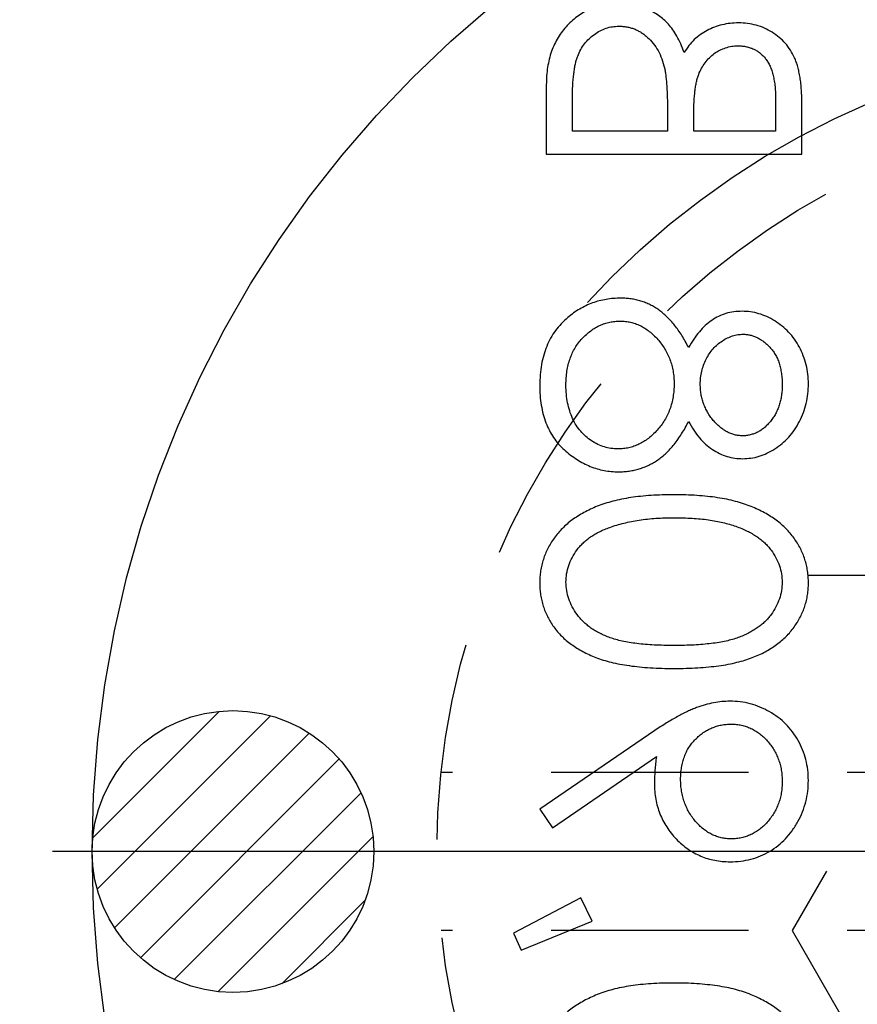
# Model space of a CAD drawing. Extents: x 2651 to 7771, y -1163 to 1075.
# Tile 234 of 256: x 4218 to 4229, y 518 to 530. Entities that reach past the tile are written whole.
import ezdxf

# ---------------------------------------------------------------- set-up
doc = ezdxf.new("R2010")
doc.units = 0
doc.header["$LTSCALE"] = 10
for name, pattern in [('CENTER', [2, 1.25, -0.25, 0.25, -0.25]), ('CNSCEN', [17, 15, -1, 0, -1]), ('CNSHID', [4, 3, -1]), ('HIDDEN', [0.375, 0.25, -0.125])]:
    doc.linetypes.add(name, pattern=pattern)
doc.layers.get('0').update_dxf_attribs({"linetype": 'CONTINUOUS'})
doc.layers.get('Defpoints').update_dxf_attribs({"linetype": 'CONTINUOUS'})
for name, color, linetype in [('1', 7, 'CONTINUOUS'), ('COOL', 150, 'HIDDEN'), ('DIM', 3, 'CONTINUOUS'), ('WL1-HL', 4, 'CNSHID'), ('WOR1-CL', 1, 'CNSCEN')]:
    doc.layers.add(name, color=color, linetype=linetype)
doc.styles.get("Standard").update_dxf_attribs({"font": 'romans.shx'})
doc.dimstyles.new('MM& INCH5', dxfattribs={"dimtxt": 5, "dimasz": 2.5, "dimexe": 1, "dimexo": 0.5, "dimtad": 0, "dimrnd": 1.38778e-17, "dimzin": 9, "dimdsep": 46, "dimtxsty": 'Standard', "dimblk": 'CLOSED', "dimcen": 0, "dimclrd": 3, "dimclre": 3, "dimclrt": 3, "dimazin": 2, "dimtfac": 0.75, "dimtofl": 0, "dimtmove": 0, "dimatfit": 3, "dimfxl": 0, "dimtolj": 1, "dimarcsym": 0})

# ---------------------------------------------------------------- blocks, each defined once
blk = doc.blocks.new('DSD')
at = {"layer": '1', "color": 7, "linetype": 'Continuous'}
for p, q in [((493.06, 488.245), (492.159, 487.878)), ((493.155, 488.027), (493.06, 488.245)), ((492.303, 487.58), (493.155, 488.027)), ((492.159, 487.878), (492.303, 487.58)), ((492.661, 486.692), (491.345, 485.791)), ((492.823, 486.459), (492.661, 486.692)), ((491.365, 485.462), (492.823, 486.459)), ((489.501, 478.156), (489.501, 477.524)), ((492.74, 478.156), (489.501, 478.156)), ((492.74, 477.28), (492.74, 478.156)), ((489.834, 477.865), (490.872, 477.865)), ((489.834, 477.471), (489.834, 477.865)), ((490.872, 477.865), (490.872, 477.67)), ((491.204, 477.865), (492.408, 477.865)), ((491.204, 477.672), (491.204, 477.865)), ((492.408, 477.865), (492.408, 477.451))]:
    blk.add_line(p, q, dxfattribs=at)
at = {"layer": '1', "color": 110, "linetype": 'Continuous'}
blk.add_arc((488.973, 483.37), 24.354, 270, 351.2121, dxfattribs=at)
at = {"layer": '1', "color": 252, "linetype": 'Continuous'}
blk.add_arc((488.973, 483.37), 24.354, 270, 351.2121, dxfattribs=at)
at = {"layer": '1', "color": 7, "linetype": 'Continuous', "extrusion": (0, 0, -1)}
blk.add_arc((-488.973, 483.37), 25.908, 188.7879, 270, dxfattribs=at)
at = {"layer": '1', "color": 7, "linetype": 'Continuous'}
for points, knots in [([(489.418, 489.778), (489.419, 489.752), (489.42, 489.701), (489.428, 489.625), (489.443, 489.551), (489.463, 489.479), (489.488, 489.409), (489.52, 489.34), (489.556, 489.273), (489.6, 489.209), (489.648, 489.147), (489.702, 489.088), (489.762, 489.033), (489.827, 488.981), (489.899, 488.933), (489.975, 488.887), (490.058, 488.846), (490.147, 488.806), (490.242, 488.772), (490.345, 488.741), (490.455, 488.716), (490.573, 488.696), (490.7, 488.68), (490.834, 488.668), (490.975, 488.662), (491.072, 488.661), (491.122, 488.66)], [0, 0, 0, 0, 0.033788, 0.067194, 0.099862, 0.132567, 0.165151, 0.197913, 0.231319, 0.265083, 0.299255, 0.334399, 0.369943, 0.406284, 0.444064, 0.482998, 0.523354, 0.565537, 0.609613, 0.656391, 0.705885, 0.758325, 0.813832, 0.872795, 0.934722, 1, 1, 1, 1]), ([(491.122, 488.66), (491.172, 488.661), (491.268, 488.662), (491.409, 488.668), (491.542, 488.68), (491.668, 488.695), (491.786, 488.716), (491.896, 488.741), (491.998, 488.77), (492.093, 488.805), (492.181, 488.843), (492.263, 488.885), (492.34, 488.929), (492.411, 488.978), (492.477, 489.03), (492.537, 489.086), (492.591, 489.145), (492.64, 489.207), (492.683, 489.272), (492.721, 489.339), (492.752, 489.408), (492.778, 489.478), (492.798, 489.551), (492.812, 489.625), (492.822, 489.701), (492.823, 489.752), (492.823, 489.778)], [0, 0, 0, 0, 0.065063, 0.126773, 0.185516, 0.240765, 0.29298, 0.34225, 0.388919, 0.432776, 0.474628, 0.514775, 0.553606, 0.591426, 0.628028, 0.663804, 0.698984, 0.733591, 0.767628, 0.801208, 0.834264, 0.866981, 0.89972, 0.932702, 0.966176, 1, 1, 1, 1]), ([(490.41, 487.124), (490.365, 487.122), (490.276, 487.119), (490.146, 487.094), (490.023, 487.052), (489.908, 486.994), (489.801, 486.921), (489.706, 486.833), (489.622, 486.73), (489.549, 486.616), (489.491, 486.493), (489.449, 486.364), (489.423, 486.229), (489.42, 486.139), (489.418, 486.093)], [0, 0, 0, 0, 0.085249, 0.167327, 0.248175, 0.328829, 0.409908, 0.490584, 0.572993, 0.658265, 0.744222, 0.82906, 0.913938, 1, 1, 1, 1]), ([(491.37, 486.132), (491.369, 486.166), (491.367, 486.233), (491.354, 486.331), (491.333, 486.425), (491.302, 486.515), (491.263, 486.602), (491.215, 486.684), (491.159, 486.763), (491.094, 486.836), (491.023, 486.903), (490.948, 486.963), (490.868, 487.012), (490.784, 487.053), (490.696, 487.085), (490.605, 487.107), (490.509, 487.121), (490.443, 487.123), (490.41, 487.124)], [0, 0, 0, 0, 0.066295, 0.130131, 0.192862, 0.25436, 0.31591, 0.377338, 0.440205, 0.504175, 0.568034, 0.630228, 0.690861, 0.751422, 0.811466, 0.87275, 0.935391, 1, 1, 1, 1]), ([(489.751, 486.108), (489.751, 486.133), (489.753, 486.181), (489.761, 486.252), (489.776, 486.321), (489.797, 486.386), (489.824, 486.45), (489.856, 486.51), (489.895, 486.567), (489.939, 486.621), (489.986, 486.671), (490.037, 486.714), (490.091, 486.751), (490.146, 486.781), (490.205, 486.804), (490.266, 486.821), (490.329, 486.831), (490.372, 486.833), (490.394, 486.833)], [0, 0, 0, 0, 0.068712, 0.134812, 0.199538, 0.263335, 0.326747, 0.390328, 0.454126, 0.519203, 0.58351, 0.645497, 0.70529, 0.763488, 0.821856, 0.880004, 0.939108, 1, 1, 1, 1]), ([(490.394, 486.833), (490.416, 486.833), (490.459, 486.831), (490.523, 486.821), (490.583, 486.803), (490.642, 486.779), (490.698, 486.748), (490.751, 486.709), (490.802, 486.664), (490.85, 486.612), (490.894, 486.556), (490.933, 486.496), (490.965, 486.434), (490.991, 486.368), (491.012, 486.3), (491.027, 486.228), (491.036, 486.154), (491.037, 486.104), (491.038, 486.078)], [0, 0, 0, 0, 0.05954, 0.117423, 0.17444, 0.231734, 0.289722, 0.3492, 0.410516, 0.47508, 0.540094, 0.604444, 0.668697, 0.73211, 0.796739, 0.862906, 0.930462, 1, 1, 1, 1]), ([(489.418, 486.093), (489.42, 486.048), (489.423, 485.959), (489.448, 485.829), (489.489, 485.704), (489.546, 485.586), (489.618, 485.476), (489.703, 485.377), (489.802, 485.291), (489.913, 485.219), (490.031, 485.162), (490.155, 485.12), (490.283, 485.094), (490.37, 485.091), (490.414, 485.089)], [0, 0, 0, 0, 0.085532, 0.169003, 0.251943, 0.335682, 0.419409, 0.501265, 0.583703, 0.668, 0.751919, 0.834598, 0.916526, 1, 1, 1, 1]), ([(490.394, 485.38), (490.372, 485.381), (490.329, 485.382), (490.266, 485.392), (490.205, 485.409), (490.146, 485.432), (490.091, 485.462), (490.037, 485.499), (489.986, 485.542), (489.938, 485.592), (489.895, 485.646), (489.856, 485.704), (489.824, 485.764), (489.797, 485.827), (489.776, 485.893), (489.761, 485.962), (489.753, 486.034), (489.751, 486.083), (489.751, 486.108)], [0, 0, 0, 0, 0.06076, 0.119735, 0.177757, 0.235999, 0.29407, 0.353733, 0.415973, 0.48014, 0.545076, 0.608735, 0.672178, 0.735453, 0.799112, 0.864284, 0.930837, 1, 1, 1, 1]), ([(491.038, 486.078), (491.037, 486.052), (491.036, 486.002), (491.027, 485.929), (491.012, 485.859), (490.991, 485.794), (490.966, 485.732), (490.933, 485.674), (490.894, 485.62), (490.851, 485.571), (490.802, 485.526), (490.751, 485.487), (490.698, 485.454), (490.641, 485.427), (490.583, 485.405), (490.522, 485.39), (490.459, 485.382), (490.416, 485.381), (490.394, 485.38)], [0, 0, 0, 0, 0.072713, 0.141547, 0.208363, 0.272462, 0.33539, 0.397711, 0.459383, 0.522098, 0.584315, 0.644392, 0.703345, 0.761509, 0.82003, 0.878517, 0.938265, 1, 1, 1, 1]), ([(491.345, 485.791), (491.352, 485.849), (491.366, 485.962), (491.369, 486.076), (491.37, 486.132)], [0, 0, 0, 0, 0.507858, 1, 1, 1, 1]), ([(490.414, 485.089), (490.448, 485.09), (490.517, 485.093), (490.621, 485.108), (490.728, 485.134), (490.819, 485.164), (490.893, 485.193), (490.952, 485.22), (491.014, 485.25), (491.079, 485.285), (491.147, 485.323), (491.217, 485.366), (491.29, 485.412), (491.339, 485.445), (491.365, 485.462)], [0, 0, 0, 0, 0.09832, 0.199417, 0.305603, 0.416162, 0.474582, 0.537006, 0.603857, 0.67409, 0.749417, 0.828253, 0.912054, 1, 1, 1, 1]), ([(491.122, 484.674), (491.07, 484.674), (490.969, 484.673), (490.822, 484.667), (490.685, 484.656), (490.556, 484.641), (490.436, 484.623), (490.326, 484.598), (490.224, 484.571), (490.131, 484.539), (490.046, 484.503), (489.966, 484.464), (489.892, 484.42), (489.822, 484.373), (489.758, 484.323), (489.699, 484.27), (489.647, 484.212), (489.599, 484.152), (489.557, 484.088), (489.52, 484.022), (489.488, 483.955), (489.463, 483.886), (489.443, 483.815), (489.429, 483.742), (489.42, 483.667), (489.419, 483.617), (489.418, 483.591)], [0, 0, 0, 0, 0.068595, 0.133246, 0.194313, 0.251279, 0.304513, 0.354235, 0.400481, 0.443411, 0.484015, 0.523252, 0.561042, 0.5979, 0.633518, 0.668314, 0.702496, 0.736685, 0.770293, 0.803437, 0.835913, 0.86846, 0.900847, 0.933467, 0.966258, 1, 1, 1, 1]), ([(492.823, 483.591), (492.823, 483.617), (492.822, 483.667), (492.813, 483.742), (492.799, 483.814), (492.779, 483.885), (492.755, 483.954), (492.723, 484.021), (492.687, 484.086), (492.645, 484.149), (492.598, 484.209), (492.545, 484.267), (492.486, 484.32), (492.422, 484.37), (492.353, 484.417), (492.278, 484.46), (492.198, 484.5), (492.111, 484.537), (492.018, 484.569), (491.916, 484.598), (491.805, 484.621), (491.685, 484.64), (491.557, 484.656), (491.42, 484.667), (491.274, 484.673), (491.173, 484.674), (491.122, 484.674)], [0, 0, 0, 0, 0.033787, 0.066622, 0.099285, 0.131361, 0.163585, 0.196104, 0.228902, 0.262158, 0.295991, 0.330218, 0.36506, 0.400951, 0.43762, 0.475708, 0.515381, 0.556414, 0.599765, 0.646424, 0.696431, 0.749782, 0.806573, 0.867436, 0.931887, 1, 1, 1, 1]), ([(489.751, 483.582), (489.752, 483.617), (489.756, 483.689), (489.783, 483.795), (489.829, 483.897), (489.88, 483.977), (489.928, 484.039), (489.97, 484.083), (490.016, 484.124), (490.067, 484.161), (490.121, 484.196), (490.179, 484.229), (490.242, 484.258), (490.309, 484.285), (490.383, 484.309), (490.464, 484.328), (490.553, 484.346), (490.651, 484.359), (490.757, 484.37), (490.871, 484.378), (490.993, 484.383), (491.077, 484.383), (491.121, 484.383)], [0, 0, 0, 0, 0.060387, 0.120883, 0.182755, 0.247811, 0.281299, 0.315088, 0.349702, 0.384857, 0.420966, 0.458511, 0.497175, 0.537602, 0.580503, 0.627468, 0.678388, 0.733983, 0.793747, 0.857714, 0.926698, 1, 1, 1, 1]), ([(491.121, 484.383), (491.164, 484.383), (491.248, 484.383), (491.37, 484.378), (491.484, 484.37), (491.589, 484.36), (491.687, 484.345), (491.776, 484.329), (491.858, 484.309), (491.931, 484.286), (491.998, 484.259), (492.061, 484.229), (492.12, 484.198), (492.174, 484.163), (492.224, 484.124), (492.27, 484.083), (492.312, 484.039), (492.361, 483.977), (492.413, 483.896), (492.457, 483.794), (492.485, 483.689), (492.489, 483.617), (492.491, 483.582)], [0, 0, 0, 0, 0.072951, 0.141584, 0.205926, 0.265301, 0.320597, 0.371817, 0.41879, 0.461699, 0.502134, 0.540804, 0.578181, 0.614297, 0.649678, 0.684299, 0.718359, 0.752081, 0.817652, 0.879722, 0.939966, 1, 1, 1, 1]), ([(489.418, 483.591), (489.419, 483.566), (489.42, 483.514), (489.428, 483.439), (489.443, 483.365), (489.463, 483.293), (489.488, 483.222), (489.52, 483.154), (489.556, 483.087), (489.6, 483.023), (489.648, 482.961), (489.702, 482.902), (489.762, 482.847), (489.827, 482.794), (489.899, 482.746), (489.975, 482.7), (490.058, 482.659), (490.147, 482.62), (490.242, 482.586), (490.345, 482.555), (490.455, 482.53), (490.573, 482.509), (490.7, 482.493), (490.834, 482.482), (490.975, 482.475), (491.072, 482.474), (491.122, 482.474)], [0, 0, 0, 0, 0.033788, 0.067194, 0.099862, 0.132567, 0.165151, 0.197913, 0.231319, 0.265083, 0.299255, 0.334399, 0.369943, 0.406284, 0.444064, 0.482998, 0.523354, 0.565537, 0.609613, 0.656391, 0.705885, 0.758325, 0.813832, 0.872795, 0.934722, 1, 1, 1, 1]), ([(491.121, 482.764), (491.082, 482.765), (491.006, 482.766), (490.894, 482.77), (490.788, 482.779), (490.687, 482.79), (490.592, 482.806), (490.502, 482.824), (490.418, 482.847), (490.339, 482.872), (490.265, 482.9), (490.196, 482.932), (490.133, 482.965), (490.074, 483.002), (490.02, 483.041), (489.973, 483.083), (489.929, 483.127), (489.88, 483.189), (489.829, 483.27), (489.783, 483.371), (489.756, 483.475), (489.752, 483.546), (489.751, 483.582)], [0, 0, 0, 0, 0.065681, 0.128486, 0.188175, 0.245106, 0.299448, 0.350823, 0.399942, 0.446672, 0.491255, 0.533376, 0.573853, 0.612526, 0.649597, 0.685532, 0.720106, 0.753838, 0.818925, 0.880493, 0.940311, 1, 1, 1, 1]), ([(491.122, 482.474), (491.172, 482.474), (491.268, 482.475), (491.409, 482.481), (491.542, 482.493), (491.668, 482.508), (491.786, 482.529), (491.896, 482.555), (491.998, 482.583), (492.093, 482.618), (492.181, 482.656), (492.263, 482.698), (492.34, 482.743), (492.411, 482.791), (492.477, 482.843), (492.537, 482.9), (492.591, 482.958), (492.64, 483.021), (492.683, 483.086), (492.721, 483.153), (492.752, 483.222), (492.778, 483.292), (492.798, 483.364), (492.812, 483.439), (492.822, 483.514), (492.823, 483.566), (492.823, 483.591)], [0, 0, 0, 0, 0.065063, 0.126773, 0.185516, 0.240765, 0.29298, 0.34225, 0.388919, 0.432776, 0.474628, 0.514775, 0.553606, 0.591426, 0.628028, 0.663804, 0.698984, 0.733591, 0.767628, 0.801208, 0.834264, 0.866981, 0.89972, 0.932702, 0.966176, 1, 1, 1, 1]), ([(492.491, 483.582), (492.489, 483.546), (492.486, 483.474), (492.458, 483.369), (492.415, 483.268), (492.364, 483.188), (492.316, 483.128), (492.274, 483.084), (492.228, 483.044), (492.178, 483.007), (492.124, 482.972), (492.065, 482.94), (492.002, 482.912), (491.957, 482.895), (491.935, 482.887)], [0, 0, 0, 0, 0.112813, 0.225394, 0.339595, 0.459675, 0.521735, 0.583926, 0.648174, 0.713881, 0.781004, 0.851451, 0.924051, 1, 1, 1, 1]), ([(491.935, 482.887), (491.906, 482.877), (491.847, 482.857), (491.756, 482.832), (491.661, 482.812), (491.561, 482.793), (491.457, 482.781), (491.349, 482.771), (491.236, 482.765), (491.16, 482.765), (491.121, 482.764)], [0, 0, 0, 0, 0.110588, 0.224542, 0.342503, 0.464324, 0.590756, 0.722227, 0.858843, 1, 1, 1, 1]), ([(491.823, 482.183), (491.801, 482.182), (491.756, 482.181), (491.689, 482.174), (491.625, 482.162), (491.562, 482.146), (491.501, 482.125), (491.441, 482.099), (491.384, 482.068), (491.327, 482.033), (491.273, 481.992), (491.22, 481.945), (491.169, 481.893), (491.119, 481.834), (491.07, 481.771), (491.024, 481.7), (490.978, 481.625), (490.95, 481.571), (490.936, 481.544)], [0, 0, 0, 0, 0.058854, 0.116315, 0.172675, 0.22878, 0.28458, 0.340257, 0.39663, 0.453507, 0.512318, 0.572648, 0.636022, 0.702363, 0.771483, 0.844184, 0.92007, 1, 1, 1, 1]), ([(492.823, 481.087), (492.822, 481.131), (492.82, 481.215), (492.806, 481.339), (492.781, 481.453), (492.747, 481.561), (492.704, 481.659), (492.649, 481.75), (492.586, 481.833), (492.512, 481.906), (492.434, 481.97), (492.352, 482.027), (492.269, 482.075), (492.184, 482.115), (492.096, 482.146), (492.007, 482.167), (491.916, 482.18), (491.854, 482.182), (491.823, 482.183)], [0, 0, 0, 0, 0.078556, 0.152863, 0.22356, 0.290375, 0.355403, 0.418291, 0.480389, 0.543073, 0.604924, 0.664398, 0.721943, 0.778375, 0.83383, 0.888861, 0.944089, 1, 1, 1, 1]), ([(490.249, 482.017), (490.215, 482.015), (490.146, 482.012), (490.042, 481.988), (489.941, 481.948), (489.842, 481.893), (489.748, 481.825), (489.665, 481.744), (489.591, 481.651), (489.53, 481.546), (489.479, 481.434), (489.445, 481.316), (489.422, 481.193), (489.42, 481.11), (489.418, 481.068)], [0, 0, 0, 0, 0.074058, 0.14887, 0.226668, 0.307735, 0.391157, 0.473929, 0.557928, 0.644989, 0.733364, 0.821092, 0.909287, 1, 1, 1, 1]), ([(490.936, 481.544), (490.915, 481.582), (490.876, 481.654), (490.803, 481.751), (490.724, 481.833), (490.637, 481.9), (490.546, 481.953), (490.45, 481.989), (490.351, 482.013), (490.283, 482.016), (490.249, 482.017)], [0, 0, 0, 0, 0.14586, 0.282426, 0.41085, 0.535029, 0.654701, 0.770133, 0.884556, 1, 1, 1, 1]), ([(491.121, 481.065), (491.121, 481.094), (491.122, 481.15), (491.133, 481.233), (491.149, 481.313), (491.173, 481.389), (491.203, 481.461), (491.24, 481.53), (491.284, 481.595), (491.334, 481.655), (491.388, 481.711), (491.444, 481.759), (491.503, 481.8), (491.565, 481.833), (491.628, 481.861), (491.695, 481.879), (491.763, 481.89), (491.81, 481.892), (491.833, 481.892)], [0, 0, 0, 0, 0.071269, 0.139812, 0.206497, 0.271535, 0.336082, 0.400528, 0.464984, 0.53005, 0.594423, 0.655583, 0.714849, 0.772115, 0.828999, 0.885122, 0.942079, 1, 1, 1, 1]), ([(491.833, 481.892), (491.862, 481.891), (491.92, 481.889), (492.005, 481.869), (492.088, 481.837), (492.167, 481.792), (492.241, 481.737), (492.305, 481.67), (492.363, 481.594), (492.409, 481.507), (492.446, 481.411), (492.471, 481.308), (492.488, 481.199), (492.49, 481.123), (492.491, 481.084)], [0, 0, 0, 0, 0.074898, 0.148596, 0.224471, 0.302323, 0.381919, 0.461149, 0.542417, 0.626716, 0.714597, 0.804903, 0.900127, 1, 1, 1, 1]), ([(489.751, 481.084), (489.751, 481.107), (489.752, 481.151), (489.759, 481.216), (489.771, 481.278), (489.786, 481.338), (489.808, 481.394), (489.833, 481.447), (489.864, 481.497), (489.899, 481.544), (489.937, 481.587), (489.976, 481.624), (490.018, 481.655), (490.062, 481.682), (490.108, 481.701), (490.155, 481.715), (490.204, 481.725), (490.237, 481.726), (490.254, 481.726)], [0, 0, 0, 0, 0.075243, 0.147209, 0.216447, 0.284025, 0.350655, 0.415031, 0.47963, 0.544652, 0.608044, 0.667828, 0.725114, 0.780992, 0.835527, 0.889438, 0.944072, 1, 1, 1, 1]), ([(490.254, 481.726), (490.271, 481.726), (490.304, 481.724), (490.354, 481.715), (490.402, 481.7), (490.449, 481.677), (490.495, 481.65), (490.539, 481.616), (490.583, 481.576), (490.624, 481.531), (490.663, 481.481), (490.696, 481.429), (490.724, 481.374), (490.748, 481.318), (490.766, 481.259), (490.779, 481.199), (490.787, 481.136), (490.788, 481.094), (490.789, 481.072)], [0, 0, 0, 0, 0.054564, 0.107826, 0.161924, 0.21751, 0.274498, 0.334815, 0.397555, 0.464755, 0.532901, 0.600097, 0.665354, 0.731084, 0.796883, 0.863292, 0.930831, 1, 1, 1, 1]), ([(490.248, 480.439), (490.232, 480.44), (490.202, 480.441), (490.156, 480.449), (490.112, 480.462), (490.069, 480.48), (490.027, 480.504), (489.985, 480.532), (489.945, 480.566), (489.906, 480.604), (489.87, 480.648), (489.837, 480.696), (489.81, 480.749), (489.788, 480.808), (489.772, 480.87), (489.759, 480.937), (489.752, 481.009), (489.751, 481.058), (489.751, 481.084)], [0, 0, 0, 0, 0.050902, 0.101034, 0.151084, 0.203062, 0.256248, 0.310847, 0.368769, 0.430015, 0.49252, 0.556049, 0.621996, 0.690192, 0.761385, 0.836356, 0.915487, 1, 1, 1, 1]), ([(490.789, 481.072), (490.788, 481.045), (490.786, 480.99), (490.771, 480.909), (490.748, 480.831), (490.716, 480.755), (490.675, 480.685), (490.627, 480.622), (490.572, 480.568), (490.51, 480.522), (490.445, 480.486), (490.38, 480.458), (490.314, 480.442), (490.269, 480.44), (490.248, 480.439)], [0, 0, 0, 0, 0.08969, 0.178494, 0.266838, 0.356558, 0.445334, 0.530806, 0.614076, 0.697707, 0.779142, 0.855354, 0.928557, 1, 1, 1, 1]), ([(492.491, 481.084), (492.49, 481.054), (492.489, 480.995), (492.479, 480.909), (492.463, 480.827), (492.44, 480.751), (492.412, 480.679), (492.376, 480.612), (492.335, 480.549), (492.286, 480.493), (492.233, 480.441), (492.178, 480.397), (492.121, 480.358), (492.061, 480.327), (492, 480.303), (491.936, 480.286), (491.87, 480.275), (491.825, 480.274), (491.803, 480.273)], [0, 0, 0, 0, 0.076559, 0.149161, 0.218827, 0.285567, 0.350313, 0.414125, 0.477179, 0.540368, 0.602202, 0.662034, 0.719934, 0.775907, 0.831115, 0.886667, 0.942552, 1, 1, 1, 1]), ([(492.467, 480.228), (492.496, 480.253), (492.552, 480.305), (492.625, 480.392), (492.687, 480.489), (492.737, 480.593), (492.775, 480.705), (492.803, 480.826), (492.819, 480.954), (492.822, 481.042), (492.823, 481.087)], [0, 0, 0, 0, 0.119283, 0.237093, 0.354796, 0.474576, 0.59746, 0.724926, 0.858883, 1, 1, 1, 1]), ([(489.418, 481.068), (489.42, 481.027), (489.422, 480.945), (489.444, 480.826), (489.481, 480.712), (489.531, 480.603), (489.592, 480.502), (489.667, 480.413), (489.75, 480.334), (489.844, 480.268), (489.942, 480.215), (490.046, 480.177), (490.151, 480.153), (490.223, 480.15), (490.259, 480.149)], [0, 0, 0, 0, 0.08941, 0.176306, 0.262626, 0.349446, 0.435498, 0.518928, 0.601355, 0.684256, 0.765807, 0.844877, 0.92228, 1, 1, 1, 1]), ([(491.803, 480.273), (491.78, 480.274), (491.737, 480.276), (491.672, 480.286), (491.61, 480.304), (491.549, 480.33), (491.491, 480.363), (491.434, 480.403), (491.379, 480.451), (491.327, 480.505), (491.279, 480.564), (491.237, 480.626), (491.201, 480.692), (491.172, 480.761), (491.149, 480.833), (491.133, 480.908), (491.122, 480.986), (491.121, 481.038), (491.121, 481.065)], [0, 0, 0, 0, 0.057339, 0.113063, 0.169181, 0.225775, 0.283826, 0.343454, 0.405907, 0.471392, 0.538003, 0.603064, 0.667602, 0.732225, 0.797005, 0.863048, 0.930357, 1, 1, 1, 1]), ([(490.259, 480.149), (490.294, 480.15), (490.363, 480.152), (490.463, 480.174), (490.558, 480.211), (490.646, 480.262), (490.728, 480.327), (490.804, 480.408), (490.875, 480.502), (490.915, 480.572), (490.936, 480.608)], [0, 0, 0, 0, 0.121904, 0.239413, 0.35541, 0.472091, 0.592859, 0.718703, 0.854892, 1, 1, 1, 1]), ([(490.936, 480.608), (490.95, 480.582), (490.977, 480.53), (491.02, 480.457), (491.066, 480.389), (491.112, 480.327), (491.16, 480.269), (491.21, 480.218), (491.26, 480.172), (491.313, 480.132), (491.367, 480.097), (491.423, 480.066), (491.481, 480.04), (491.541, 480.019), (491.602, 480.002), (491.665, 479.991), (491.73, 479.984), (491.774, 479.983), (491.797, 479.982)], [0, 0, 0, 0, 0.079525, 0.1551, 0.22722, 0.295911, 0.362056, 0.42552, 0.485813, 0.544495, 0.60146, 0.657841, 0.713974, 0.769468, 0.82613, 0.882885, 0.940701, 1, 1, 1, 1]), ([(491.797, 479.982), (491.828, 479.983), (491.89, 479.985), (491.981, 479.997), (492.069, 480.015), (492.155, 480.042), (492.238, 480.077), (492.317, 480.12), (492.395, 480.169), (492.443, 480.208), (492.467, 480.228)], [0, 0, 0, 0, 0.128158, 0.253673, 0.377325, 0.499385, 0.622918, 0.745839, 0.871395, 1, 1, 1, 1]), ([(490.872, 477.67), (490.871, 477.641), (490.871, 477.586), (490.868, 477.506), (490.863, 477.432), (490.857, 477.364), (490.848, 477.301), (490.837, 477.245), (490.825, 477.194), (490.805, 477.135), (490.775, 477.069), (490.73, 476.998), (490.675, 476.935), (490.612, 476.882), (490.543, 476.839), (490.468, 476.809), (490.39, 476.788), (490.337, 476.786), (490.31, 476.785)], [0, 0, 0, 0, 0.072301, 0.1397, 0.202289, 0.2606, 0.31319, 0.361739, 0.405706, 0.44554, 0.518832, 0.589778, 0.658867, 0.72843, 0.797283, 0.864815, 0.931364, 1, 1, 1, 1]), ([(491.242, 477.066), (491.239, 477.082), (491.232, 477.116), (491.225, 477.172), (491.218, 477.236), (491.213, 477.307), (491.208, 477.387), (491.206, 477.475), (491.204, 477.571), (491.204, 477.638), (491.204, 477.672)], [0, 0, 0, 0, 0.079306, 0.171953, 0.277057, 0.394731, 0.526177, 0.671345, 0.829285, 1, 1, 1, 1]), ([(489.501, 477.524), (489.502, 477.493), (489.502, 477.433), (489.507, 477.346), (489.513, 477.264), (489.524, 477.188), (489.537, 477.117), (489.552, 477.052), (489.571, 476.992), (489.6, 476.921), (489.644, 476.839), (489.709, 476.751), (489.788, 476.676), (489.877, 476.611), (489.975, 476.559), (490.08, 476.522), (490.19, 476.498), (490.266, 476.496), (490.304, 476.495)], [0, 0, 0, 0, 0.062594, 0.121323, 0.17668, 0.228365, 0.276868, 0.321879, 0.364099, 0.403356, 0.477968, 0.550535, 0.623584, 0.698175, 0.773354, 0.847281, 0.922818, 1, 1, 1, 1]), ([(490.31, 476.785), (490.292, 476.786), (490.257, 476.787), (490.205, 476.795), (490.157, 476.808), (490.111, 476.825), (490.069, 476.849), (490.029, 476.877), (489.993, 476.911), (489.959, 476.95), (489.93, 476.994), (489.903, 477.044), (489.882, 477.101), (489.864, 477.163), (489.851, 477.231), (489.84, 477.306), (489.835, 477.386), (489.834, 477.442), (489.834, 477.471)], [0, 0, 0, 0, 0.057003, 0.111818, 0.164402, 0.21587, 0.266841, 0.317479, 0.369902, 0.4234, 0.479718, 0.539241, 0.602431, 0.67103, 0.744485, 0.823454, 0.90874, 1, 1, 1, 1]), ([(492.408, 477.451), (492.407, 477.421), (492.407, 477.364), (492.405, 477.282), (492.399, 477.205), (492.391, 477.135), (492.383, 477.071), (492.371, 477.013), (492.358, 476.961), (492.337, 476.901), (492.305, 476.833), (492.257, 476.759), (492.199, 476.694), (492.132, 476.639), (492.06, 476.593), (491.983, 476.56), (491.903, 476.54), (491.848, 476.538), (491.821, 476.536)], [0, 0, 0, 0, 0.072502, 0.139739, 0.201795, 0.259822, 0.312206, 0.360773, 0.40454, 0.443698, 0.516841, 0.587874, 0.657965, 0.728969, 0.799308, 0.866636, 0.933116, 1, 1, 1, 1]), ([(491.821, 476.246), (491.852, 476.247), (491.915, 476.248), (492.006, 476.262), (492.093, 476.284), (492.177, 476.314), (492.257, 476.354), (492.334, 476.403), (492.406, 476.461), (492.475, 476.526), (492.537, 476.599), (492.592, 476.678), (492.637, 476.764), (492.675, 476.855), (492.704, 476.953), (492.725, 477.057), (492.738, 477.166), (492.739, 477.241), (492.74, 477.28)], [0, 0, 0, 0, 0.06116, 0.120335, 0.17818, 0.235235, 0.292683, 0.351186, 0.410457, 0.47172, 0.533761, 0.595739, 0.657888, 0.721295, 0.786823, 0.854686, 0.925478, 1, 1, 1, 1]), ([(491.821, 476.536), (491.804, 476.537), (491.77, 476.537), (491.72, 476.545), (491.671, 476.556), (491.625, 476.57), (491.58, 476.591), (491.537, 476.616), (491.495, 476.644), (491.442, 476.689), (491.381, 476.754), (491.321, 476.846), (491.273, 476.951), (491.253, 477.027), (491.242, 477.066)], [0, 0, 0, 0, 0.060287, 0.119602, 0.177503, 0.235143, 0.292133, 0.350871, 0.410098, 0.470732, 0.594829, 0.722579, 0.856691, 1, 1, 1, 1]), ([(490.304, 476.495), (490.34, 476.496), (490.41, 476.498), (490.513, 476.517), (490.611, 476.547), (490.703, 476.588), (490.788, 476.642), (490.867, 476.705), (490.935, 476.782), (490.973, 476.84), (490.993, 476.869)], [0, 0, 0, 0, 0.130569, 0.256581, 0.380552, 0.503623, 0.625739, 0.747549, 0.871766, 1, 1, 1, 1]), ([(490.993, 476.869), (491.007, 476.832), (491.034, 476.762), (491.082, 476.665), (491.134, 476.582), (491.191, 476.511), (491.252, 476.451), (491.318, 476.398), (491.391, 476.353), (491.469, 476.314), (491.552, 476.284), (491.638, 476.261), (491.728, 476.248), (491.79, 476.247), (491.821, 476.246)], [0, 0, 0, 0, 0.106057, 0.202914, 0.2903, 0.370223, 0.446384, 0.521397, 0.598291, 0.676142, 0.755529, 0.834887, 0.916646, 1, 1, 1, 1])]:
    blk.add_open_spline(points, degree=3, knots=knots, dxfattribs=at)
blk = doc.blocks.new('*D116')
at = {"layer": 'Defpoints', "color": 0}
for p in [(4278.684, 927.642), (4278.684, 906.842), (4171.684, 387.642)]:
    blk.add_point(p, dxfattribs=at)
at = {"layer": 'DIM', "color": 3, "lineweight": -2}
blk.add_line((4278.684, 907.342), (4278.684, 927.642), dxfattribs=at)
at = {"layer": 'DIM', "color": 3, "insert": (4278.684, 950.648), "char_height": 5, "attachment_point": 5, "rotation": 90}
blk.add_mtext('\\A1;107 [4.213]', dxfattribs=at)
blk = doc.blocks.new('_Closed')
at = {"color": 0, "linetype": 'ByBlock', "lineweight": -2}
for p, q in [((-1, 0.1667), (0, 0)), ((-1, 0.1667), (-1, -0.1667)), ((0, 0), (-1, -0.1667)), ((0, 0), (-1, 0))]:
    blk.add_line(p, q, dxfattribs=at)
blk = doc.blocks.new('*D117')
at = {"layer": 'Defpoints', "color": 0}
for p in [(4291.684, 927.642), (4291.684, 912.642), (4171.684, 387.642)]:
    blk.add_point(p, dxfattribs=at)
at = {"layer": 'DIM', "color": 3, "lineweight": -2}
blk.add_line((4291.684, 913.142), (4291.684, 927.642), dxfattribs=at)
at = {"layer": 'DIM', "color": 3, "insert": (4291.684, 950.648), "char_height": 5, "attachment_point": 5, "rotation": 90}
blk.add_mtext('\\A1;120 [4.724]', dxfattribs=at)
blk = doc.blocks.new('*D118')
at = {"layer": 'Defpoints', "color": 0}
for p in [(4368.684, 927.642), (4368.684, 892.822), (4171.684, 387.642)]:
    blk.add_point(p, dxfattribs=at)
at = {"layer": 'DIM', "color": 3, "lineweight": -2}
blk.add_line((4368.684, 893.322), (4368.684, 927.642), dxfattribs=at)
at = {"layer": 'DIM', "color": 3, "insert": (4368.684, 950.648), "char_height": 5, "attachment_point": 5, "rotation": 90}
blk.add_mtext('\\A1;197 [7.756]', dxfattribs=at)
blk = doc.blocks.new('*D119')
at = {"layer": 'Defpoints', "color": 0}
for p in [(4376.684, 927.642), (4371.684, 807.17), (4171.684, 387.642)]:
    blk.add_point(p, dxfattribs=at)
at = {"layer": 'DIM', "color": 3, "lineweight": -2}
for p, q in [((4376.684, 922.642), (4376.684, 927.642)), ((4371.684, 917.642), (4376.684, 922.642)), ((4371.684, 807.67), (4371.684, 917.642))]:
    blk.add_line(p, q, dxfattribs=at)
at = {"layer": 'DIM', "color": 3, "insert": (4376.684, 951.005), "char_height": 5, "attachment_point": 5, "rotation": 90}
blk.add_mtext('\\A1;200 [7.874]', dxfattribs=at)
blk = doc.blocks.new('*D120')
at = {"layer": 'Defpoints', "color": 0}
for p in [(4411.684, 927.642), (4411.684, 912.642), (4171.684, 387.642)]:
    blk.add_point(p, dxfattribs=at)
at = {"layer": 'DIM', "color": 3, "lineweight": -2}
blk.add_line((4411.684, 913.142), (4411.684, 927.642), dxfattribs=at)
at = {"layer": 'DIM', "color": 3, "insert": (4411.684, 951.005), "char_height": 5, "attachment_point": 5, "rotation": 90}
blk.add_mtext('\\A1;240 [9.449]', dxfattribs=at)
blk = doc.blocks.new('*D121')
at = {"layer": 'Defpoints', "color": 0}
for p in [(4446.684, 927.642), (4446.684, 910.642), (4171.684, 387.642)]:
    blk.add_point(p, dxfattribs=at)
at = {"layer": 'DIM', "color": 3, "lineweight": -2}
blk.add_line((4446.684, 911.142), (4446.684, 927.642), dxfattribs=at)
at = {"layer": 'DIM', "color": 3, "insert": (4446.684, 953.386), "char_height": 5, "attachment_point": 5, "rotation": 90}
blk.add_mtext('\\A1;275 [10.827]', dxfattribs=at)
blk = doc.blocks.new('*D158')
at = {"layer": 'Defpoints', "color": 0}
for p in [(4247.884, 927.642), (4247.884, 766.102), (4171.684, 387.642)]:
    blk.add_point(p, dxfattribs=at)
at = {"layer": 'DIM', "color": 3, "lineweight": -2}
blk.add_line((4247.884, 766.602), (4247.884, 927.642), dxfattribs=at)
at = {"layer": 'DIM', "color": 3, "insert": (4247.884, 943.862), "char_height": 5, "attachment_point": 5, "rotation": 90}
blk.add_mtext('\\A1;76.2 [3]', dxfattribs=at)
blk = doc.blocks.new('*D159')
at = {"layer": 'Defpoints', "color": 0}
for p in [(4239.884, 927.642), (4246.684, 860.062), (4171.684, 387.642)]:
    blk.add_point(p, dxfattribs=at)
at = {"layer": 'DIM', "color": 3, "lineweight": -2}
for p, q in [((4239.884, 922.642), (4239.884, 927.642)), ((4246.684, 917.642), (4239.884, 922.642)), ((4246.684, 860.562), (4246.684, 917.642))]:
    blk.add_line(p, q, dxfattribs=at)
at = {"layer": 'DIM', "color": 3, "insert": (4239.884, 948.624), "char_height": 5, "attachment_point": 5, "rotation": 90}
blk.add_mtext('\\A1;75 [2.953]', dxfattribs=at)
blk = doc.blocks.new('*D160')
at = {"layer": 'Defpoints', "color": 0}
for p in [(4381.212, 797.642), (4473.321, 797.642), (4171.684, 387.642)]:
    blk.add_point(p, dxfattribs=at)
at = {"layer": 'DIM', "color": 3, "lineweight": -2}
blk.add_line((4381.712, 797.642), (4473.321, 797.642), dxfattribs=at)
at = {"layer": 'DIM', "color": 3, "insert": (4499.065, 797.642), "char_height": 5, "attachment_point": 5}
blk.add_mtext('\\A1;410 [16.142]', dxfattribs=at)
blk = doc.blocks.new('*D161')
at = {"layer": 'Defpoints', "color": 0}
for p in [(4274.104, 832.642), (4473.321, 832.642), (4171.684, 387.642)]:
    blk.add_point(p, dxfattribs=at)
at = {"layer": 'DIM', "color": 3, "lineweight": -2}
blk.add_line((4274.604, 832.642), (4473.321, 832.642), dxfattribs=at)
at = {"layer": 'DIM', "color": 3, "insert": (4496.684, 832.642), "char_height": 5, "attachment_point": 5}
blk.add_mtext('\\A1;445 [17.52]', dxfattribs=at)
blk = doc.blocks.new('*D162')
at = {"layer": 'Defpoints', "color": 0}
for p in [(4271.924, 879.642), (4485.526, 879.642), (4171.684, 387.642)]:
    blk.add_point(p, dxfattribs=at)
at = {"layer": 'DIM', "color": 3, "lineweight": -2}
blk.add_line((4272.424, 879.642), (4485.526, 879.642), dxfattribs=at)
at = {"layer": 'DIM', "color": 3, "insert": (4508.889, 879.642), "char_height": 5, "attachment_point": 5}
blk.add_mtext('\\A1;492 [19.37]', dxfattribs=at)
blk = doc.blocks.new('*D163')
at = {"layer": 'Defpoints', "color": 0}
for p in [(4285.884, 899.642), (4485.526, 899.642), (4171.684, 387.642)]:
    blk.add_point(p, dxfattribs=at)
at = {"layer": 'DIM', "color": 3, "lineweight": -2}
blk.add_line((4286.384, 899.642), (4485.526, 899.642), dxfattribs=at)
at = {"layer": 'DIM', "color": 3, "insert": (4511.27, 899.642), "char_height": 5, "attachment_point": 5}
blk.add_mtext('\\A1;512 [20.157]', dxfattribs=at)
blk = doc.blocks.new('*D164')
at = {"layer": 'Defpoints', "color": 0}
for p in [(4266.934, 743.242), (4473.321, 743.242), (4171.684, 387.642)]:
    blk.add_point(p, dxfattribs=at)
at = {"layer": 'DIM', "color": 3, "lineweight": -2}
blk.add_line((4267.434, 743.242), (4473.321, 743.242), dxfattribs=at)
at = {"layer": 'DIM', "color": 3, "insert": (4494.303, 743.242), "char_height": 5, "attachment_point": 5}
blk.add_mtext('\\A1;355.6 [14]', dxfattribs=at)
blk = doc.blocks.new('*D165')
at = {"layer": 'Defpoints', "color": 0}
for p in [(4446.684, 762.642), (4473.321, 762.642), (4171.684, 387.642)]:
    blk.add_point(p, dxfattribs=at)
at = {"layer": 'DIM', "color": 3, "lineweight": -2}
blk.add_line((4447.184, 762.642), (4473.321, 762.642), dxfattribs=at)
at = {"layer": 'DIM', "color": 3, "insert": (4499.065, 762.642), "char_height": 5, "attachment_point": 5}
blk.add_mtext('\\A1;375 [14.764]', dxfattribs=at)
blk = doc.blocks.new('*D166')
at = {"layer": 'Defpoints', "color": 0}
for p in [(4446.684, 719.642), (4473.321, 719.642), (4171.684, 387.642)]:
    blk.add_point(p, dxfattribs=at)
at = {"layer": 'DIM', "color": 3, "lineweight": -2}
blk.add_line((4447.184, 719.642), (4473.321, 719.642), dxfattribs=at)
at = {"layer": 'DIM', "color": 3, "insert": (4499.065, 719.642), "char_height": 5, "attachment_point": 5}
blk.add_mtext('\\A1;332 [13.071]', dxfattribs=at)
blk = doc.blocks.new('*D167')
at = {"layer": 'Defpoints', "color": 0}
for p in [(4445.644, 592.642), (4473.321, 592.642), (4171.684, 387.642)]:
    blk.add_point(p, dxfattribs=at)
at = {"layer": 'DIM', "color": 3, "lineweight": -2}
blk.add_line((4446.144, 592.642), (4473.321, 592.642), dxfattribs=at)
at = {"layer": 'DIM', "color": 3, "insert": (4496.684, 592.642), "char_height": 5, "attachment_point": 5}
blk.add_mtext('\\A1;205 [8.071]', dxfattribs=at)
blk = doc.blocks.new('*D168')
at = {"layer": 'Defpoints', "color": 0}
for p in [(4245.344, 590.842), (4473.321, 584.642), (4171.684, 387.642)]:
    blk.add_point(p, dxfattribs=at)
at = {"layer": 'DIM', "color": 3, "lineweight": -2}
for p, q in [((4245.844, 590.842), (4463.321, 590.842)), ((4463.321, 590.842), (4468.321, 584.642)), ((4468.321, 584.642), (4473.321, 584.642))]:
    blk.add_line(p, q, dxfattribs=at)
at = {"layer": 'DIM', "color": 3, "insert": (4491.922, 584.642), "char_height": 5, "attachment_point": 5}
blk.add_mtext('\\A1;203.2 [8]', dxfattribs=at)
blk = doc.blocks.new('*D169')
at = {"layer": 'Defpoints', "color": 0}
for p in [(4446.684, 612.642), (4473.321, 612.642), (4171.684, 387.642)]:
    blk.add_point(p, dxfattribs=at)
at = {"layer": 'DIM', "color": 3, "lineweight": -2}
blk.add_line((4447.184, 612.642), (4473.321, 612.642), dxfattribs=at)
at = {"layer": 'DIM', "color": 3, "insert": (4496.684, 612.642), "char_height": 5, "attachment_point": 5}
blk.add_mtext('\\A1;225 [8.858]', dxfattribs=at)
blk = doc.blocks.new('*D170')
at = {"layer": 'Defpoints', "color": 0}
for p in [(4446.684, 655.642), (4473.321, 655.642), (4171.684, 387.642)]:
    blk.add_point(p, dxfattribs=at)
at = {"layer": 'DIM', "color": 3, "lineweight": -2}
blk.add_line((4447.184, 655.642), (4473.321, 655.642), dxfattribs=at)
at = {"layer": 'DIM', "color": 3, "insert": (4499.065, 655.642), "char_height": 5, "attachment_point": 5}
blk.add_mtext('\\A1;268 [10.551]', dxfattribs=at)
blk = doc.blocks.new('*D171')
at = {"layer": 'Defpoints', "color": 0}
for p in [(4446.684, 562.642), (4473.321, 562.642), (4171.684, 387.642)]:
    blk.add_point(p, dxfattribs=at)
at = {"layer": 'DIM', "color": 3, "lineweight": -2}
blk.add_line((4447.184, 562.642), (4473.321, 562.642), dxfattribs=at)
at = {"layer": 'DIM', "color": 3, "insert": (4493.946, 562.642), "char_height": 5, "attachment_point": 5}
blk.add_mtext('\\A1;175 [6.89]', dxfattribs=at)
blk = doc.blocks.new('*D172')
at = {"layer": 'Defpoints', "color": 0}
for p in [(4446.684, 519.642), (4473.321, 519.642), (4171.684, 387.642)]:
    blk.add_point(p, dxfattribs=at)
at = {"layer": 'DIM', "color": 3, "lineweight": -2}
blk.add_line((4447.184, 519.642), (4473.321, 519.642), dxfattribs=at)
at = {"layer": 'DIM', "color": 3, "insert": (4496.327, 519.642), "char_height": 5, "attachment_point": 5}
blk.add_mtext('\\A1;132 [5.197]', dxfattribs=at)
blk = doc.blocks.new('*D190')
at = {"layer": 'Defpoints', "color": 0}
for p in [(4401.864, 859.642), (4485.526, 859.642), (4171.684, 387.642)]:
    blk.add_point(p, dxfattribs=at)
at = {"layer": 'DIM', "color": 3, "lineweight": -2}
blk.add_line((4402.364, 859.642), (4485.526, 859.642), dxfattribs=at)
at = {"layer": 'DIM', "color": 3, "insert": (4511.27, 859.642), "char_height": 5, "attachment_point": 5}
blk.add_mtext('\\A1;472 [18.583]', dxfattribs=at)
blk = doc.blocks.new('*X8')
at = {"color": 0}
for p, q in [((745.423, 286.51), (747.026, 288.113)), ((745.479, 285.86), (747.676, 288.057)), ((745.698, 285.371), (748.165, 287.838)), ((746.025, 284.992), (748.544, 287.51)), ((746.455, 284.714), (748.822, 287.081)), ((747.01, 284.562), (748.974, 286.526)), ((747.817, 284.662), (748.874, 285.719))]:
    blk.add_line(p, q, dxfattribs=at)
blk = doc.blocks.new('117')
at = {"layer": 'WL1-HL'}
for centre, radius in [((254.95, 1693.104), 13.87), ((254.95, 1693.104), 10.3), ((242.865, 1693.104), 1.785)]:
    blk.add_circle(centre, radius, dxfattribs=at)
at = {"layer": 'WOR1-CL'}
blk.add_line((269.32, 1693.104), (240.58, 1693.104), dxfattribs=at)
at = {"layer": 'WL1-HL'}
blk.add_blockref('*X8', (-504.334, 1406.767), dxfattribs=at)
blk = doc.blocks.new('A$C257357D5')
at = {"layer": 'COOL', "color": 1, "linetype": 'CENTER'}
blk.add_line((56.2, 35.5), (65.8, 35.5), dxfattribs=at)
at = {"layer": 'COOL'}
for p, q in [((70.447, 33), (51.553, 33)), ((70.447, 31), (51.553, 31))]:
    blk.add_line(p, q, dxfattribs=at)
blk.add_lwpolyline([(237.406, 35), (58.309, 35), (56, 31), (58.309, 27), (237.406, 27)], dxfattribs=at)
blk.add_circle((61, 32), 9.5, dxfattribs=at)
blk.add_blockref('117', (-193.95, -1661.104), dxfattribs=at)

msp = doc.modelspace()

# ---------------------------------------------------------------- block references
at = {"layer": 'DIM', "rotation": 180}
msp.add_blockref('DSD', (4717.309, 1006.636), dxfattribs=at)
at = {"layer": 'DIM'}
msp.add_blockref('A$C257357D5', (4171.684, 487.642), dxfattribs=at)

# ---------------------------------------------------------------- dimensions: what is measured, and where the dimension line sits
for feature_location, offset, dtype, picture, middle in [((4446.684, 910.642), (0, 17), 1, '*D121', (4446.684, 953.386)), ((4371.684, 807.17), (5, 120.472), 1, '*D119', (4376.684, 951.005)), ((4411.684, 912.642), (0, 15), 1, '*D120', (4411.684, 951.005)), ((4278.684, 906.842), (0, 20.8), 1, '*D116', (4278.684, 950.648)), ((4291.684, 912.642), (0, 15), 1, '*D117', (4291.684, 950.648)), ((4368.684, 892.822), (0, 34.82), 1, '*D118', (4368.684, 950.648)), ((4246.684, 860.062), (-6.8, 67.58), 1, '*D159', (4239.884, 948.624)), ((4247.884, 766.102), (0, 161.54), 1, '*D158', (4247.884, 943.862)), ((4285.884, 899.642), (199.642, 0), 0, '*D163', (4511.27, 899.642)), ((4271.924, 879.642), (213.602, 0), 0, '*D162', (4508.889, 879.642)), ((4401.864, 859.642), (83.662, 0), 0, '*D190', (4511.27, 859.642)), ((4274.104, 832.642), (199.217, 0), 0, '*D161', (4496.684, 832.642)), ((4381.212, 797.642), (92.109, 0), 0, '*D160', (4499.065, 797.642)), ((4446.684, 762.642), (26.637, 0), 0, '*D165', (4499.065, 762.642)), ((4266.934, 743.242), (206.387, 0), 0, '*D164', (4494.303, 743.242)), ((4446.684, 719.642), (26.637, 0), 0, '*D166', (4499.065, 719.642)), ((4446.684, 655.642), (26.637, 0), 0, '*D170', (4499.065, 655.642)), ((4446.684, 612.642), (26.637, 0), 0, '*D169', (4496.684, 612.642)), ((4445.644, 592.642), (27.677, 0), 0, '*D167', (4496.684, 592.642)), ((4245.344, 590.842), (227.977, -6.2), 0, '*D168', (4491.922, 584.642)), ((4446.684, 562.642), (26.637, 0), 0, '*D171', (4493.946, 562.642)), ((4446.684, 519.642), (26.637, 0), 0, '*D172', (4496.327, 519.642))]:
    dim = msp.add_ordinate_dim(feature_location=feature_location, offset=offset, dtype=dtype, origin=(4171.684, 387.642), dimstyle='MM& INCH5', dxfattribs=at)
    dim.commit()
    dim.dimension.update_dxf_attribs({"geometry": picture, "text_midpoint": middle})

doc.saveas('drawing.dxf')
